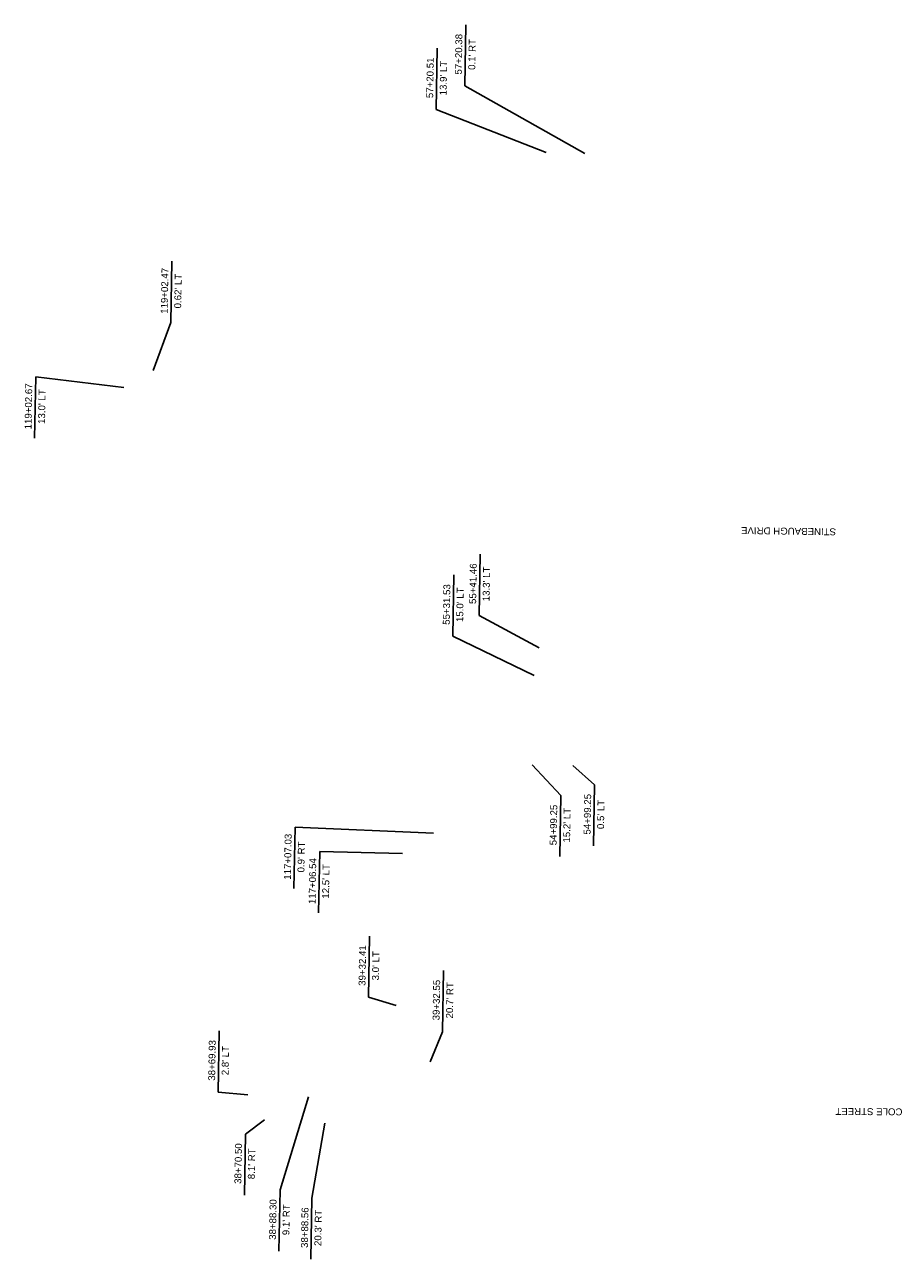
# Model space of a CAD drawing. Header units: feet. Extents: x 1495426 to 1498273, y 337143 to 337668.
# Tile 3 of 3: x 1497957 to 1498273, y 337222 to 337668. Entities that reach past the tile are written whole.
import ezdxf

# ---------------------------------------------------------------- set-up
doc = ezdxf.new("R2010")
doc.units = ezdxf.units.FT
doc.header["$MEASUREMENT"] = 0
doc.layers.add('RD_P_Text', color=1, linetype='Continuous')
doc.styles.get("Standard").update_dxf_attribs({"font": 'arial.ttf'})

msp = doc.modelspace()

# ---------------------------------------------------------------- linework, layer by layer
at = {"layer": 'RD_P_Text', "flags": 128}
for points in [[(1498116.427, 337646.122), (1498116.809, 337668.221)], [(1498106.089, 337637.591), (1498106.471, 337659.69)], [(1498159.831, 337621.704), (1498116.427, 337646.122)], [(1498145.845, 337622.073), (1498106.089, 337637.591)], [(1498010.196, 337560.639), (1498010.578, 337582.738)], [(1498003.875, 337543.238), (1498010.196, 337560.639)], [(1497961.002, 337518.898), (1497961.384, 337540.997)], [(1497993.181, 337537.108), (1497961.384, 337540.997)], [(1498121.609, 337454.838), (1498121.992, 337476.937)], [(1498112.076, 337447.315), (1498112.458, 337469.415)], [(1498143.345, 337443.046), (1498121.609, 337454.838)], [(1498112.076, 337447.315), (1498141.468, 337433.147)], [(1498151.078, 337389.756), (1498140.789, 337400.872)], [(1498155.428, 337400.619), (1498163.33, 337393.652)], [(1498162.948, 337371.553), (1498163.33, 337393.652)], [(1498150.696, 337367.657), (1498151.078, 337389.756)], [(1498054.709, 337356.185), (1498055.092, 337378.284)], [(1498055.092, 337378.284), (1498105.151, 337376.082)], [(1498063.618, 337347.386), (1498064, 337369.485)], [(1498064, 337369.485), (1498093.899, 337368.819)], [(1498081.632, 337316.889), (1498082.015, 337338.988)], [(1498108.387, 337304.407), (1498108.769, 337326.506)], [(1498091.596, 337313.847), (1498081.632, 337316.889)], [(1498027.309, 337282.616), (1498027.691, 337304.715)], [(1498103.863, 337293.575), (1498108.387, 337304.407)], [(1498038.043, 337281.657), (1498027.309, 337282.616)], [(1498049.664, 337247.228), (1498059.928, 337280.843)], [(1498044.106, 337272.618), (1498037.16, 337267.441)], [(1498065.855, 337271.422), (1498061.202, 337244.287)], [(1498036.778, 337245.342), (1498037.16, 337267.441)], [(1498049.281, 337225.129), (1498049.664, 337247.228)], [(1498060.82, 337222.188), (1498061.202, 337244.287)]]:
    msp.add_lwpolyline(points, dxfattribs=at)

# ---------------------------------------------------------------- texts
at = {"layer": 'RD_P_Text', "char_height": 2.5, "attachment_point": 5}
for s, width, heights, insert, rotation in [('57+20.38', 28.06486, [0], (1498114.208, 337657.553), 89.00895), ("0.1' RT", 28.06486, [0], (1498119.04, 337657.47), 89.00895), ('57+20.51', 28.06486, [0], (1498103.87, 337649.022), 89.00895), ("13.9' LT", 28.06486, [0], (1498108.702, 337648.939), 89.00895), ('119+02.47', 28.06486, [0], (1498007.977, 337572.07), 89.00895), ("0.62' LT", 28.06486, [0], (1498012.809, 337571.986), 89.00895), ('119+02.67', 28.06486, [0], (1497958.783, 337530.329), 89.00895), ("13.0' LT", 28.06486, [0], (1497963.615, 337530.245), 89.00895), ('STINEBAUGH DRIVE', 64.35806, [6.667], (1498233.377, 337485.251), 179.16204), ('55+41.46', 28.06486, [0], (1498119.39, 337466.269), 89.00895), ("13.3' LT", 28.06486, [0], (1498124.222, 337466.185), 89.00895), ('55+31.53', 28.06486, [0], (1498109.857, 337458.747), 89.00895), ("15.0' LT", 28.06486, [2.5], (1498114.689, 337458.663), 89.00895), ('54+99.25', 28.06486, [0], (1498160.729, 337382.985), 89.00895), ('54+99.25', 28.06486, [0], (1498148.477, 337379.088), 89.00895), ("15.2' LT", 28.06486, [0], (1498153.309, 337379.004), 89.00895), ("0.5' LT", 28.06486, [0], (1498165.561, 337382.901), 89.00895), ('117+07.03', 28.06486, [0], (1498052.49, 337367.616), 89.00895), ("0.9' RT", 28.06486, [0], (1498057.322, 337367.533), 89.00895), ('117+06.54', 28.06486, [0], (1498061.398, 337358.817), 89.00895), ("12.5' LT", 28.06486, [0], (1498066.231, 337358.734), 89.00895), ('39+32.41', 28.06486, [0], (1498079.413, 337328.32), 89.00895), ("3.0' LT", 28.06486, [0], (1498084.245, 337328.236), 89.00895), ('39+32.55', 28.06486, [0], (1498106.168, 337315.838), 89.00895), ("20.7' RT", 28.06486, [0], (1498111, 337315.755), 89.00895), ('38+69.93', 28.06486, [0], (1498025.09, 337294.047), 89.00895), ("2.8' LT", 28.06486, [0], (1498029.922, 337293.964), 89.00895), ('COLE STREET', 100.31742, [0], (1498262.418, 337275.549), 179.62806), ('38+70.50', 28.06486, [0], (1498034.559, 337256.773), 89.00895), ("8.1' RT", 28.06486, [0], (1498039.391, 337256.69), 89.00895), ('38+88.30', 28.06486, [0], (1498047.062, 337236.56), 89.00895), ("9.1' RT", 28.06486, [0], (1498051.894, 337236.476), 89.00895), ('38+88.56', 28.06486, [0], (1498058.6, 337233.619), 89.00895), ("20.3' RT", 28.06486, [0], (1498063.433, 337233.536), 89.00895)]:
    msp.add_mtext_dynamic_manual_height_columns(s, width=width, gutter_width=10, heights=heights, dxfattribs=dict(at, insert=insert, rotation=rotation))

doc.saveas('drawing.dxf')
